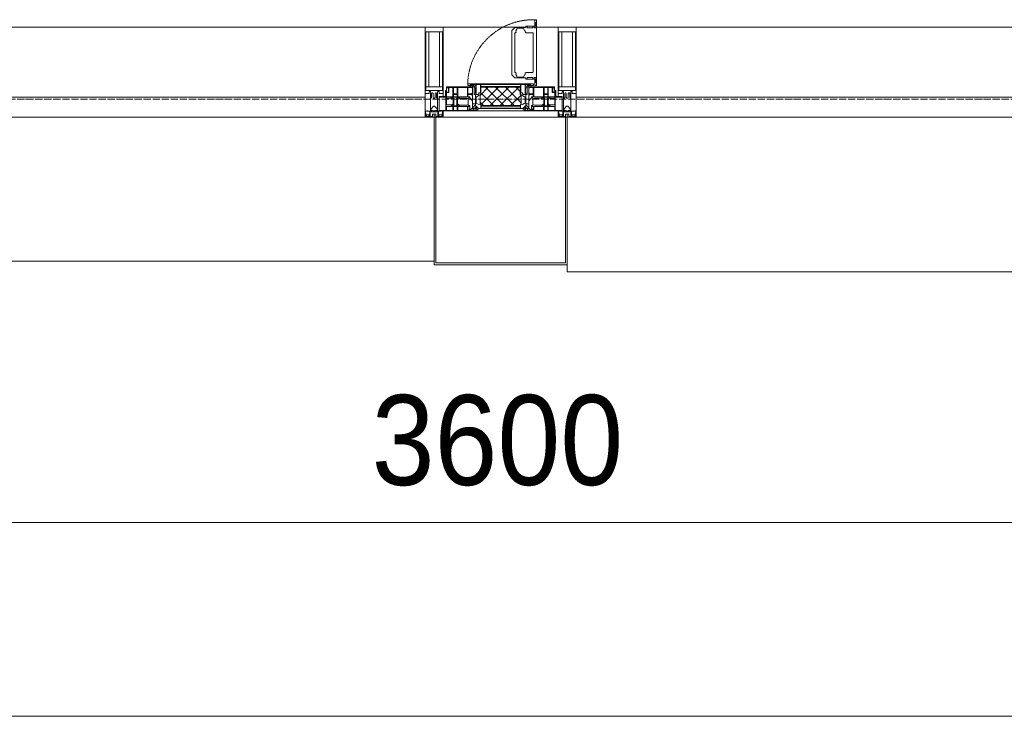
# Model space of a CAD drawing. Header units: millimetres. Extents: x -816133 to 919604, y 87941 to 147341.
# Tile 198 of 201: x 143649 to 146385, y 119219 to 121153. Entities that reach past the tile are written whole.
import ezdxf

# ---------------------------------------------------------------- set-up
doc = ezdxf.new("R2010")
doc.units = ezdxf.units.MM
doc.linetypes.add('-D1-02х01', pattern=[3, 2, -1])
doc.linetypes.add('ADSK_Линия сетки', pattern=[25, 20, -2.5, 0, -2.5])
for name, color, linetype, lineweight in [('A-010-D_DIM', 7, 'Continuous', 9), ('A-214-M_CURT_WALL', 7, 'Continuous', 18), ('A-215-M_CURT_PANEL', 7, 'Continuous', 18), ('A-280-M_COLUMN', 7, 'Continuous', 18), ('A-314-M_WINDOW', 7, 'Continuous', 18), ('Z-030-M_GRID', 7, 'Continuous', 9), ('Z-060-M_DETAIL', 7, 'Continuous', 18), ('СС-011-ПОЖ-СИГНАЛИЗАЦИЯ', 1, 'Continuous', 30)]:
    doc.layers.add(name, color=color, linetype=linetype, lineweight=lineweight)
doc.styles.add('Arial_3', font='arial.ttf', dxfattribs={"width": 0.9, "height": 500})

# ---------------------------------------------------------------- blocks, each defined once
blk = doc.blocks.new('13эт')
at = {"layer": 'A-215-M_CURT_PANEL', "lineweight": 5}
h = blk.add_hatch(dxfattribs=at)
h.set_pattern_fill('FP_32', color=9, style=0, pattern_type=2)
h.set_pattern_definition([(45, (306945.404, 105532.934), (-14.1421356, 14.1421356), []), (135, (306945.404, 105532.934), (-14.1421356, -14.1421356), [])])
h.paths.add_polyline_path([(420240.9, 120914.7), (420350, 120914.7), (420350.3, 120917), (420352.6, 120919.3), (420352.6, 120943.7), (420350, 120946.4), (420349.1, 120965.6), (420240.8, 120964.7), (420240.8, 120946.4), (420238.2, 120943.7), (420238.2, 120919.3), (420240.5, 120917)])
at = {"layer": 'A-010-D_DIM', "color": 9, "lineweight": 15}
for p, q in [((418495.4, 119756.5), (422095.4, 119756.5)), ((401945.4, 119218.6), (443845.4, 119218.6))]:
    blk.add_line(p, q, dxfattribs=at)
at = {"layer": 'A-214-M_CURT_WALL', "color": 9, "lineweight": 5}
for p, q in [((420085.4, 121132.9), (418772.9, 121132.9)), ((420365.5, 121132.9), (420135.4, 121132.9)), ((420455.4, 121132.9), (420395, 121132.9)), ((421817.9, 121132.9), (420505.4, 121132.9))]:
    blk.add_line(p, q, dxfattribs=at)
at = {"layer": 'A-214-M_CURT_WALL', "color": 9, "lineweight": 5, "extrusion": (0, 0, -1)}
for p, q in [((420085.4, 121132.9), (420085.4, 120882.9)), ((420135.4, 121132.9), (420085.4, 121132.9)), ((420135.4, 120939.9), (420135.4, 121132.9)), ((420455.4, 121132.9), (420455.4, 120939.9)), ((420505.4, 121132.9), (420455.4, 121132.9)), ((420505.4, 120882.9), (420505.4, 121132.9)), ((420135.4, 120882.9), (420135.4, 120899.9)), ((420455.4, 120899.9), (420455.4, 120882.9)), ((420085.4, 120882.9), (420110.4, 120882.9)), ((420115.4, 120882.9), (420135.4, 120882.9)), ((420455.4, 120882.9), (420475.4, 120882.9)), ((420480.4, 120882.9), (420505.4, 120882.9))]:
    blk.add_line(p, q, dxfattribs=at)
at = {"layer": 'A-215-M_CURT_PANEL', "color": 9, "lineweight": 5}
for p, q in [((420085.4, 120937.9), (418772.9, 120937.9)), ((420085.4, 120882.9), (420085.4, 120937.9)), ((421817.9, 120937.9), (420505.4, 120937.9)), ((420505.4, 120937.9), (420505.4, 120882.9)), ((418772.9, 120882.9), (420085.4, 120882.9)), ((420505.4, 120882.9), (421817.9, 120882.9))]:
    blk.add_line(p, q, dxfattribs=at)
at = {"layer": 'A-280-M_COLUMN', "color": 9, "lineweight": 5}
for p, q in [((420110.4, 120882.9), (420115.4, 120882.9)), ((420110.4, 120472.9), (420110.4, 120882.9)), ((420115.4, 120882.9), (420115.4, 120477.9)), ((420455.4, 120882.9), (420135.4, 120882.9)), ((420475.4, 120882.9), (420480.4, 120882.9)), ((420475.4, 120477.9), (420475.4, 120882.9)), ((420480.4, 120882.9), (420480.4, 120472.9)), ((418747.9, 120482.9), (420110.4, 120482.9)), ((420480.4, 120472.9), (420110.4, 120472.9)), ((420115.4, 120477.9), (420475.4, 120477.9)), ((420480.4, 120452.9), (420480.4, 120472.9)), ((420480.4, 120452.9), (421842.9, 120452.9))]:
    blk.add_line(p, q, dxfattribs=at)
at = {"layer": 'A-314-M_WINDOW', "color": 9, "lineweight": 5}
for p, q in [((420390.5, 121153.4), (420390.5, 121135.9)), ((420395, 121153.4), (420390.5, 121153.4)), ((420393.3, 121145.3), (420390.5, 121145.3)), ((420393.3, 121145.3), (420393.3, 121131.3)), ((420395, 121153.4), (420395, 120970.4)), ((420335.1, 121131.9), (420326.5, 121123.3)), ((420326.5, 121000.5), (420326.5, 121123.3)), ((420336.8, 121117.1), (420334.5, 121116.7)), ((420334.5, 121061.9), (420334.5, 121116.7)), ((420365.5, 121131.9), (420335.1, 121131.9)), ((420336.8, 121117.1), (420338.9, 121119.2)), ((420340.4, 121127.6), (420337.7, 121122.7)), ((420337.7, 121122.7), (420338.9, 121119.2)), ((420341.3, 121129.7), (420340.4, 121127.6)), ((420358.7, 121129.7), (420341.3, 121129.7)), ((420359.5, 121127.9), (420358.7, 121129.7)), ((420359.5, 121127.9), (420362.1, 121123.9)), ((420362.1, 121123.9), (420364, 121122.6)), ((420364, 121122.6), (420364, 121119.4)), ((420364, 121119.4), (420366.5, 121116.8)), ((420365.5, 121135.9), (420365.5, 121131.9)), ((420390.5, 121135.9), (420365.5, 121135.9)), ((420366.5, 121116.8), (420384.9, 121116.8)), ((420369.5, 121131.3), (420369.5, 121135.9)), ((420384.5, 121131.3), (420369.5, 121131.3)), ((420384.5, 121135.9), (420384.5, 121131.3)), ((420384.9, 121116.8), (420386, 121115.7)), ((420386, 121008.2), (420386, 121115.7)), ((420388.5, 121131.3), (420388.5, 121135.9)), ((420393.3, 121131.3), (420388.5, 121131.3)), ((420334.5, 121061.9), (420334.5, 121007.1)), ((420336.8, 121006.7), (420334.5, 121007.1)), ((420336.8, 121006.7), (420338.9, 121004.6)), ((420337.7, 121001.2), (420338.9, 121004.6)), ((420364, 121004.5), (420366.5, 121007)), ((420364, 121001.3), (420364, 121004.5)), ((420366.5, 121007), (420384.9, 121007)), ((420384.9, 121007), (420386, 121008.2)), ((420203.9, 120974.9), (420386.9, 120974.9)), ((420203.9, 120970.4), (420203.9, 120974.9)), ((420335.1, 120992), (420326.5, 121000.5)), ((420365.5, 120992), (420335.1, 120992)), ((420340.4, 120996.2), (420337.7, 121001.2)), ((420341.3, 120994.2), (420340.4, 120996.2)), ((420358.7, 120994.2), (420341.3, 120994.2)), ((420359.5, 120996), (420358.7, 120994.2)), ((420359.5, 120996), (420362.1, 120999.9)), ((420362.1, 120999.9), (420364, 121001.3)), ((420365.5, 120988), (420365.5, 120992)), ((420390.5, 120988), (420365.5, 120988)), ((420369.5, 120992.6), (420369.5, 120988)), ((420384.5, 120992.6), (420369.5, 120992.6)), ((420384.5, 120988), (420384.5, 120992.6)), ((420386.9, 120974.9), (420386.9, 120970.4)), ((420388.5, 120992.6), (420388.5, 120988)), ((420393.3, 120992.6), (420388.5, 120992.6)), ((420390.5, 120970.4), (420390.5, 120988)), ((420393.3, 120978.6), (420390.5, 120978.6)), ((420393.3, 120978.6), (420393.3, 120992.6)), ((420142.4, 120956.4), (420145.4, 120956.4)), ((420142.4, 120942.9), (420142.4, 120956.4)), ((420143.4, 120902.9), (420143.4, 120956.4)), ((420144.9, 120952.4), (420144.9, 120956.4)), ((420150.4, 120952.4), (420144.9, 120952.4)), ((420144.9, 120916.6), (420144.9, 120950.9)), ((420144.9, 120950.9), (420151.9, 120950.9)), ((420145.4, 120966.9), (420217.4, 120966.9)), ((420145.4, 120956.4), (420145.4, 120966.9)), ((420146.9, 120965.4), (420163, 120965.4)), ((420146.9, 120963.9), (420146.9, 120965.4)), ((420151.9, 120963.9), (420146.9, 120963.9)), ((420150.4, 120952.4), (420150.4, 120962.4)), ((420151.9, 120950.9), (420151.9, 120963.9)), ((420163, 120939.5), (420163, 120965.4)), ((420164.4, 120965.4), (420174.6, 120965.4)), ((420164.4, 120965.4), (420164.4, 120947.5)), ((420164.4, 120947.5), (420174.6, 120947.5)), ((420174.6, 120965.4), (420174.6, 120947.5)), ((420176.1, 120965.4), (420202.9, 120965.4)), ((420176.1, 120939.5), (420176.1, 120965.4)), ((420202.9, 120939.5), (420202.9, 120965.4)), ((420221.5, 120970.4), (420203.9, 120970.4)), ((420204.6, 120965.4), (420215.9, 120965.4)), ((420204.6, 120947.5), (420204.6, 120965.4)), ((420215.3, 120947.5), (420204.6, 120947.5)), ((420210.4, 120966.9), (420210.4, 120970.4)), ((420210.4, 120970.4), (420217.4, 120970.4)), ((420217.4, 120966.9), (420210.4, 120966.9)), ((420215.3, 120949), (420215.3, 120947.5)), ((420217.4, 120949), (420215.3, 120949)), ((420215.9, 120965.4), (420215.9, 120963.6)), ((420215.9, 120963.6), (420217.4, 120963.6)), ((420217.4, 120970.4), (420217.4, 120966.9)), ((420217.4, 120966.9), (420221.5, 120966.9)), ((420217.4, 120966.9), (420217.4, 120906.4)), ((420217.4, 120949), (420217.4, 120944)), ((420221.5, 120945.4), (420221.5, 120970.4)), ((420369.3, 120970.4), (420369.3, 120945.4)), ((420386.9, 120970.4), (420369.3, 120970.4)), ((420369.3, 120966.9), (420373.4, 120966.9)), ((420373.4, 120970.4), (420373.4, 120966.9)), ((420380.4, 120970.4), (420373.4, 120970.4)), ((420373.4, 120966.9), (420380.4, 120966.9)), ((420373.4, 120966.9), (420445.4, 120966.9)), ((420373.4, 120906.4), (420373.4, 120966.9)), ((420374.9, 120963.6), (420373.4, 120963.6)), ((420373.4, 120949), (420373.4, 120944)), ((420373.4, 120949), (420375.5, 120949)), ((420386.2, 120965.4), (420374.9, 120965.4)), ((420374.9, 120965.4), (420374.9, 120963.6)), ((420375.5, 120949), (420375.5, 120947.5)), ((420375.5, 120947.5), (420386.2, 120947.5)), ((420380.4, 120966.9), (420380.4, 120970.4)), ((420386.2, 120947.5), (420386.2, 120965.4)), ((420414.7, 120965.4), (420387.9, 120965.4)), ((420387.9, 120939.5), (420387.9, 120965.4)), ((420395, 120970.4), (420390.5, 120970.4)), ((420414.7, 120939.5), (420414.7, 120965.4)), ((420416.2, 120965.4), (420416.2, 120947.5)), ((420426.4, 120965.4), (420416.2, 120965.4)), ((420426.4, 120947.5), (420416.2, 120947.5)), ((420426.4, 120965.4), (420426.4, 120947.5)), ((420427.8, 120939.5), (420427.8, 120965.4)), ((420443.9, 120965.4), (420427.8, 120965.4)), ((420438.9, 120963.9), (420443.9, 120963.9)), ((420438.9, 120950.9), (420438.9, 120963.9)), ((420445.9, 120950.9), (420438.9, 120950.9)), ((420440.4, 120952.4), (420440.4, 120962.4)), ((420440.4, 120952.4), (420445.9, 120952.4)), ((420443.9, 120963.9), (420443.9, 120965.4)), ((420445.4, 120966.9), (420445.4, 120956.4)), ((420445.4, 120956.4), (420448.4, 120956.4)), ((420445.9, 120952.4), (420445.9, 120956.4)), ((420445.9, 120916.6), (420445.9, 120950.9)), ((420447.4, 120902.9), (420447.4, 120956.4)), ((420448.4, 120956.4), (420448.4, 120942.9)), ((420124.4, 120939.9), (420139.4, 120939.9)), ((420124.4, 120899.9), (420124.4, 120939.9)), ((420124.4, 120938.4), (420143.4, 120938.4)), ((420144.9, 120939.5), (420163, 120939.5)), ((420159, 120935.3), (420144.9, 120935.3)), ((420158.2, 120937.7), (420159.6, 120933.7)), ((420162.9, 120937.7), (420158.2, 120937.7)), ((420163.3, 120931.9), (420159.6, 120933.7)), ((420162.9, 120936.8), (420162, 120935)), ((420162, 120935), (420165.3, 120933.4)), ((420162.9, 120936.8), (420162.9, 120937.7)), ((420163.3, 120931.9), (420163.3, 120919.7)), ((420164.4, 120939.4), (420164.4, 120945.6)), ((420174.6, 120945.6), (420164.4, 120945.6)), ((420164.4, 120939.4), (420174.6, 120939.4)), ((420164.4, 120938), (420164.4, 120935.7)), ((420174.6, 120938), (420164.4, 120938)), ((420166, 120934.1), (420164.4, 120935.7)), ((420165.3, 120933.4), (420166, 120934.1)), ((420165.3, 120918.2), (420165.3, 120933.4)), ((420173, 120934.1), (420174.6, 120935.7)), ((420173.7, 120933.4), (420173, 120934.1)), ((420177, 120935), (420173.7, 120933.4)), ((420173.7, 120918.2), (420173.7, 120933.4)), ((420174.6, 120939.4), (420174.6, 120945.6)), ((420174.6, 120938), (420174.6, 120935.7)), ((420175.7, 120931.9), (420179.5, 120933.7)), ((420175.7, 120931.9), (420175.7, 120919.7)), ((420202.9, 120939.5), (420176.1, 120939.5)), ((420176.1, 120937.7), (420180.8, 120937.7)), ((420176.1, 120936.8), (420176.1, 120937.7)), ((420176.1, 120936.8), (420177, 120935)), ((420180.8, 120937.7), (420179.5, 120933.7)), ((420201.3, 120935.4), (420180.1, 120935.4)), ((420205.5, 120933.8), (420201.3, 120935.4)), ((420204.6, 120945.6), (420204.6, 120939.5)), ((420215, 120945.6), (420204.6, 120945.6)), ((420204.6, 120939.5), (420209.5, 120939.5)), ((420205.5, 120935.2), (420206.8, 120936.5)), ((420205.5, 120935.2), (420205.5, 120933.8)), ((420205.5, 120918), (420205.5, 120933.8)), ((420209.5, 120936.5), (420206.8, 120936.5)), ((420209.5, 120939.5), (420209.5, 120936.5)), ((420209.5, 120936.5), (420217.4, 120928.5)), ((420215, 120944), (420215, 120945.6)), ((420217.4, 120944), (420215, 120944)), ((420217.4, 120928.5), (420217.4, 120919.8)), ((420225.5, 120945.4), (420221.5, 120945.4)), ((420225.5, 120915), (420225.5, 120945.4)), ((420365.4, 120945.4), (420365.4, 120915)), ((420369.3, 120945.4), (420365.4, 120945.4)), ((420373.4, 120944), (420375.8, 120944)), ((420381.3, 120936.5), (420373.4, 120928.5)), ((420373.4, 120928.5), (420373.4, 120919.8)), ((420375.8, 120945.6), (420386.2, 120945.6)), ((420375.8, 120944), (420375.8, 120945.6)), ((420381.3, 120939.5), (420381.3, 120936.5)), ((420386.2, 120939.5), (420381.3, 120939.5)), ((420381.3, 120936.5), (420384, 120936.5)), ((420385.3, 120935.2), (420384, 120936.5)), ((420385.3, 120933.8), (420389.5, 120935.4)), ((420385.3, 120935.2), (420385.3, 120933.8)), ((420385.3, 120918), (420385.3, 120933.8)), ((420386.2, 120945.6), (420386.2, 120939.5)), ((420387.9, 120939.5), (420414.7, 120939.5)), ((420389.5, 120935.4), (420410.8, 120935.4)), ((420410, 120937.7), (420411.3, 120933.7)), ((420414.7, 120937.7), (420410, 120937.7)), ((420415.1, 120931.9), (420411.3, 120933.7)), ((420414.7, 120936.8), (420413.8, 120935)), ((420413.8, 120935), (420417.1, 120933.4)), ((420414.7, 120936.8), (420414.7, 120937.7)), ((420415.1, 120931.9), (420415.1, 120919.7)), ((420416.2, 120939.4), (420416.2, 120945.6)), ((420416.2, 120945.6), (420426.4, 120945.6)), ((420426.4, 120939.4), (420416.2, 120939.4)), ((420416.2, 120938), (420416.2, 120935.7)), ((420416.2, 120938), (420426.4, 120938)), ((420417.8, 120934.1), (420416.2, 120935.7)), ((420417.1, 120933.4), (420417.8, 120934.1)), ((420417.1, 120918.2), (420417.1, 120933.4)), ((420424.8, 120934.1), (420426.4, 120935.7)), ((420425.5, 120933.4), (420424.8, 120934.1)), ((420428.8, 120935), (420425.5, 120933.4)), ((420425.5, 120918.2), (420425.5, 120933.4)), ((420426.4, 120939.4), (420426.4, 120945.6)), ((420426.4, 120938), (420426.4, 120935.7)), ((420427.5, 120931.9), (420431.3, 120933.7)), ((420427.5, 120931.9), (420427.5, 120919.7)), ((420445.9, 120939.5), (420427.8, 120939.5)), ((420427.9, 120937.7), (420432.6, 120937.7)), ((420427.9, 120936.8), (420427.9, 120937.7)), ((420427.9, 120936.8), (420428.8, 120935)), ((420432.6, 120937.7), (420431.3, 120933.7)), ((420431.8, 120935.3), (420445.9, 120935.3)), ((420466.4, 120938.4), (420447.4, 120938.4)), ((420451.4, 120939.9), (420466.4, 120939.9)), ((420466.4, 120939.9), (420466.4, 120899.9)), ((420124.4, 120901.4), (420141.9, 120901.4)), ((420227.5, 120899.9), (420124.4, 120899.9)), ((420141.9, 120901.4), (420143.4, 120902.9)), ((420159.1, 120916.6), (420144.9, 120916.6)), ((420144.9, 120912.3), (420163, 120912.3)), ((420144.9, 120899.9), (420144.9, 120912.3)), ((420163, 120901.5), (420144.9, 120901.5)), ((420158.2, 120913.9), (420159.6, 120917.9)), ((420162.9, 120913.9), (420158.2, 120913.9)), ((420163.3, 120919.7), (420159.6, 120917.9)), ((420162, 120916.7), (420165.3, 120918.2)), ((420162.9, 120914.9), (420162, 120916.7)), ((420162.9, 120914.9), (420162.9, 120913.9)), ((420163, 120912.3), (420163, 120901.5)), ((420166, 120917.5), (420164.4, 120916)), ((420164.4, 120913.9), (420164.4, 120916)), ((420174.6, 120913.9), (420164.4, 120913.9)), ((420164.4, 120912.4), (420174.6, 120912.4)), ((420164.4, 120901.1), (420164.4, 120912.4)), ((420174.6, 120901.1), (420164.4, 120901.1)), ((420165.3, 120918.2), (420166, 120917.5)), ((420173.7, 120918.2), (420173, 120917.5)), ((420173, 120917.5), (420174.6, 120916)), ((420177, 120916.7), (420173.7, 120918.2)), ((420174.6, 120913.9), (420174.6, 120916)), ((420174.6, 120901.1), (420174.6, 120912.4)), ((420175.7, 120919.7), (420179.5, 120917.9)), ((420176.1, 120914.9), (420177, 120916.7)), ((420176.1, 120914.9), (420176.1, 120913.9)), ((420176.1, 120913.9), (420180.8, 120913.9)), ((420202.9, 120912.3), (420176.1, 120912.3)), ((420176.1, 120912.3), (420176.1, 120901.5)), ((420176.1, 120901.5), (420202.9, 120901.5)), ((420180.8, 120913.9), (420179.5, 120917.9)), ((420201.3, 120916.4), (420180, 120916.4)), ((420205.5, 120918), (420201.3, 120916.4)), ((420202.9, 120901.5), (420202.9, 120912.3)), ((420204.6, 120901.5), (420204.6, 120912.3)), ((420204.6, 120912.3), (420209.5, 120912.3)), ((420208.1, 120901.5), (420204.6, 120901.5)), ((420205.5, 120915.4), (420205.5, 120918)), ((420209.5, 120915.4), (420205.5, 120915.4)), ((420208.1, 120904.8), (420209.5, 120904.8)), ((420208.1, 120903.3), (420208.1, 120904.8)), ((420208.1, 120903.3), (420208.1, 120901.5)), ((420210.6, 120903.3), (420208.1, 120903.3)), ((420209.5, 120912.3), (420209.5, 120915.4)), ((420209.5, 120904.8), (420209.5, 120912.3)), ((420209.5, 120901.1), (420209.5, 120903.3)), ((420219.5, 120901.1), (420209.5, 120901.1)), ((420212, 120903.3), (420210.6, 120903.3)), ((420225.5, 120916.8), (420212, 120903.3)), ((420217.4, 120919.8), (420225.5, 120919.8)), ((420217.4, 120906.4), (420227.5, 120906.4)), ((420219.5, 120906.4), (420222.4, 120906.4)), ((420219.5, 120904.5), (420219.5, 120906.4)), ((420219.5, 120904.5), (420219.5, 120901.1)), ((420220.5, 120904.5), (420219.5, 120904.5)), ((420220.5, 120900.8), (420220.5, 120904.5)), ((420226.5, 120900.8), (420220.5, 120900.8)), ((420228.2, 120912.2), (420222.4, 120906.4)), ((420225.5, 120919.8), (420225.5, 120916.8)), ((420234, 120906.4), (420225.5, 120915)), ((420226.5, 120904.4), (420226.5, 120900.8)), ((420227.5, 120904.4), (420226.5, 120904.4)), ((420227.5, 120906.4), (420230.8, 120909.7)), ((420227.5, 120906.4), (420230.8, 120909.7)), ((420227.5, 120904.4), (420227.5, 120906.4)), ((420227.5, 120899.9), (420227.5, 120906.4)), ((420234, 120906.4), (420227.5, 120899.9)), ((420363.3, 120899.9), (420227.5, 120899.9)), ((420227.5, 120899.9), (420363.3, 120899.9)), ((420230.8, 120909.7), (420228.2, 120912.2)), ((420230.8, 120909.7), (420234, 120906.4)), ((420356.8, 120906.4), (420234, 120906.4)), ((420365.4, 120915), (420356.8, 120906.4)), ((420356.8, 120906.4), (420360.1, 120909.7)), ((420363.3, 120899.9), (420356.8, 120906.4)), ((420360.1, 120909.7), (420362.6, 120912.2)), ((420363.3, 120906.4), (420360.1, 120909.7)), ((420360.1, 120909.7), (420363.3, 120906.4)), ((420362.6, 120912.2), (420368.4, 120906.4)), ((420363.3, 120904.4), (420363.3, 120906.4)), ((420363.3, 120906.4), (420363.3, 120899.9)), ((420363.3, 120906.4), (420373.4, 120906.4)), ((420363.3, 120904.4), (420364.3, 120904.4)), ((420466.4, 120899.9), (420363.3, 120899.9)), ((420364.3, 120904.4), (420364.3, 120900.8)), ((420364.3, 120900.8), (420370.3, 120900.8)), ((420365.4, 120919.8), (420365.4, 120916.8)), ((420373.4, 120919.8), (420365.4, 120919.8)), ((420365.4, 120916.8), (420378.8, 120903.3)), ((420371.3, 120906.4), (420368.4, 120906.4)), ((420370.3, 120904.5), (420371.3, 120904.5)), ((420370.3, 120900.8), (420370.3, 120904.5)), ((420371.3, 120904.5), (420371.3, 120906.4)), ((420371.3, 120904.5), (420371.3, 120901.1)), ((420371.3, 120901.1), (420381.3, 120901.1)), ((420378.8, 120903.3), (420380.2, 120903.3)), ((420380.2, 120903.3), (420382.8, 120903.3)), ((420381.3, 120915.4), (420385.3, 120915.4)), ((420381.3, 120912.3), (420381.3, 120915.4)), ((420381.3, 120904.8), (420381.3, 120912.3)), ((420386.2, 120912.3), (420381.3, 120912.3)), ((420382.8, 120904.8), (420381.3, 120904.8)), ((420381.3, 120901.1), (420381.3, 120903.3)), ((420382.8, 120903.3), (420382.8, 120904.8)), ((420382.8, 120903.3), (420382.8, 120901.5)), ((420382.8, 120901.5), (420386.2, 120901.5)), ((420385.3, 120918), (420389.5, 120916.4)), ((420385.3, 120915.4), (420385.3, 120918)), ((420386.2, 120901.5), (420386.2, 120912.3)), ((420387.9, 120901.5), (420387.9, 120912.3)), ((420387.9, 120912.3), (420414.7, 120912.3)), ((420414.7, 120901.5), (420387.9, 120901.5)), ((420389.5, 120916.4), (420410.8, 120916.4)), ((420410, 120913.9), (420411.3, 120917.9)), ((420414.7, 120913.9), (420410, 120913.9)), ((420415.1, 120919.7), (420411.3, 120917.9)), ((420413.8, 120916.7), (420417.1, 120918.2)), ((420414.7, 120914.9), (420413.8, 120916.7)), ((420414.7, 120914.9), (420414.7, 120913.9)), ((420414.7, 120912.3), (420414.7, 120901.5)), ((420417.8, 120917.5), (420416.2, 120916)), ((420416.2, 120913.9), (420416.2, 120916)), ((420416.2, 120913.9), (420426.4, 120913.9)), ((420416.2, 120901.1), (420416.2, 120912.4)), ((420426.4, 120912.4), (420416.2, 120912.4)), ((420416.2, 120901.1), (420426.4, 120901.1)), ((420417.1, 120918.2), (420417.8, 120917.5)), ((420425.5, 120918.2), (420424.8, 120917.5)), ((420424.8, 120917.5), (420426.4, 120916)), ((420428.8, 120916.7), (420425.5, 120918.2)), ((420426.4, 120913.9), (420426.4, 120916)), ((420426.4, 120901.1), (420426.4, 120912.4)), ((420427.5, 120919.7), (420431.3, 120917.9)), ((420445.9, 120912.3), (420427.8, 120912.3)), ((420427.8, 120912.3), (420427.8, 120901.5)), ((420427.8, 120901.5), (420445.9, 120901.5)), ((420427.9, 120914.9), (420428.8, 120916.7)), ((420427.9, 120914.9), (420427.9, 120913.9)), ((420427.9, 120913.9), (420432.6, 120913.9)), ((420432.6, 120913.9), (420431.3, 120917.9)), ((420431.7, 120916.6), (420445.9, 120916.6)), ((420445.9, 120899.9), (420445.9, 120912.3)), ((420448.9, 120901.4), (420447.4, 120902.9)), ((420466.4, 120901.4), (420448.9, 120901.4))]:
    blk.add_line(p, q, dxfattribs=at)
at = {"layer": 'A-314-M_WINDOW', "color": 9, "linetype": '-D1-02х01', "lineweight": 5}
blk.add_arc((420386.8, 120970.4), 183, 88.8555, 178.5909, dxfattribs=at)
at = {"layer": 'A-314-M_WINDOW', "color": 9, "lineweight": 5}
for centre, start, end in [((420139.4, 120942.9), 270, 0), ((420451.4, 120942.9), 180, 270)]:
    blk.add_arc(centre, 3, start, end, dxfattribs=at)
at = {"layer": 'Z-030-M_GRID', "color": 9, "linetype": 'ADSK_Линия сетки'}
blk.add_line((443695.4, 120932.9), (399384.3, 120932.9), dxfattribs=at)
at = {"layer": 'Z-060-M_DETAIL', "color": 9, "lineweight": 5}
for p, q in [((420085.4, 120948.2), (420085.4, 121132.9)), ((420085.4, 121132.9), (420110.4, 121132.9)), ((420087.4, 121120.2), (420110.4, 121120.2)), ((420087.4, 121120.2), (420087.4, 120956.5)), ((420095.5, 120966.9), (420095.5, 121120.2)), ((420135.4, 121132.9), (420110.4, 121132.9)), ((420133.4, 121120.2), (420110.4, 121120.2)), ((420125.3, 120966.9), (420125.3, 121120.2)), ((420133.4, 121120.2), (420133.4, 120956.5)), ((420135.4, 120948.2), (420135.4, 121132.9)), ((420455.4, 120948.2), (420455.4, 121132.9)), ((420455.4, 121132.9), (420480.4, 121132.9)), ((420457.4, 121120.2), (420480.4, 121120.2)), ((420457.4, 121120.2), (420457.4, 120956.5)), ((420465.5, 120966.9), (420465.5, 121120.2)), ((420505.4, 121132.9), (420480.4, 121132.9)), ((420503.4, 121120.2), (420480.4, 121120.2)), ((420495.3, 120966.9), (420495.3, 121120.2)), ((420503.4, 121120.2), (420503.4, 120956.5)), ((420505.4, 120948.2), (420505.4, 121132.9)), ((420203.9, 120974.9), (420203.9, 120970.4)), ((420203.9, 120974.9), (420386.9, 120974.9)), ((420386.9, 120974.9), (420386.9, 120970.4)), ((420096.4, 120948.2), (420085.4, 120948.2)), ((420110.4, 120966.9), (420087.4, 120966.9)), ((420109.9, 120956.5), (420087.4, 120956.5)), ((420096.4, 120954.2), (420096.4, 120948.2)), ((420100.4, 120954.2), (420096.4, 120954.2)), ((420100.4, 120935.9), (420100.4, 120954.2)), ((420103.4, 120948.2), (420104.5, 120950.2)), ((420103.4, 120948.2), (420103.4, 120937.6)), ((420106.3, 120950.2), (420104.5, 120950.2)), ((420106.3, 120950.2), (420107.5, 120948)), ((420107.5, 120948), (420107.5, 120937.6)), ((420110.4, 120966.9), (420133.4, 120966.9)), ((420110.9, 120956.5), (420133.4, 120956.5)), ((420114.5, 120950.2), (420113.3, 120948)), ((420113.3, 120948), (420113.3, 120937.6)), ((420114.5, 120950.2), (420116.3, 120950.2)), ((420117.4, 120948.2), (420116.3, 120950.2)), ((420117.4, 120948.2), (420117.4, 120937.6)), ((420120.4, 120954.2), (420124.4, 120954.2)), ((420120.4, 120935.9), (420120.4, 120954.2)), ((420124.4, 120954.2), (420124.4, 120948.2)), ((420124.4, 120948.2), (420135.4, 120948.2)), ((420203.9, 120970.4), (420221.5, 120970.4)), ((420212.1, 120973.2), (420226, 120973.2)), ((420212.1, 120973.2), (420212.1, 120970.4)), ((420221.5, 120970.4), (420221.5, 120945.4)), ((420226, 120968.4), (420221.5, 120968.4)), ((420221.5, 120964.4), (420226, 120964.4)), ((420226, 120949.5), (420221.5, 120949.5)), ((420226, 120973.2), (420226, 120968.4)), ((420226, 120964.4), (420226, 120949.5)), ((420227.5, 120972.2), (420228.5, 120973.2)), ((420227.5, 120945.4), (420227.5, 120972.2)), ((420228.5, 120973.2), (420238.1, 120973.2)), ((420235.3, 120950.7), (420233.7, 120947.8)), ((420233.7, 120947.8), (420233.7, 120945.4)), ((420239, 120950.7), (420235.3, 120950.7)), ((420238.1, 120973.2), (420239, 120972.3)), ((420239, 120972.3), (420239, 120950.7)), ((420241.5, 120973.2), (420240.5, 120972.2)), ((420240.5, 120972.2), (420240.5, 120968.5)), ((420240.5, 120968.5), (420241.5, 120967.5)), ((420240.5, 120964.8), (420241.6, 120965.9)), ((420240.5, 120946.5), (420240.5, 120964.8)), ((420241.8, 120965.6), (420240.8, 120964.7)), ((420240.8, 120964.7), (420240.8, 120946.4)), ((420349.3, 120973.2), (420241.5, 120973.2)), ((420241.5, 120967.5), (420349.3, 120967.5)), ((420349.2, 120965.9), (420241.6, 120965.9)), ((420349.1, 120965.6), (420241.8, 120965.6)), ((420350, 120964.7), (420349.1, 120965.6)), ((420350.3, 120964.8), (420349.2, 120965.9)), ((420349.3, 120973.2), (420350.3, 120972.2)), ((420350.3, 120968.5), (420349.3, 120967.5)), ((420350, 120946.4), (420350, 120964.7)), ((420350.3, 120972.2), (420350.3, 120968.5)), ((420350.3, 120946.5), (420350.3, 120964.8)), ((420352.8, 120973.2), (420351.8, 120972.3)), ((420351.8, 120972.3), (420351.8, 120950.7)), ((420351.8, 120950.7), (420355.5, 120950.7)), ((420362.3, 120973.2), (420352.8, 120973.2)), ((420355.5, 120950.7), (420357.1, 120947.8)), ((420357.1, 120947.8), (420357.1, 120945.4)), ((420363.3, 120972.2), (420362.3, 120973.2)), ((420363.3, 120945.4), (420363.3, 120972.2)), ((420364.8, 120973.2), (420364.8, 120968.4)), ((420378.8, 120973.2), (420364.8, 120973.2)), ((420364.8, 120968.4), (420369.3, 120968.4)), ((420364.8, 120964.4), (420364.8, 120949.5)), ((420369.3, 120964.4), (420364.8, 120964.4)), ((420364.8, 120949.5), (420369.3, 120949.5)), ((420386.9, 120970.4), (420369.3, 120970.4)), ((420369.3, 120970.4), (420369.3, 120945.4)), ((420378.8, 120973.2), (420378.8, 120970.4)), ((420466.4, 120948.2), (420455.4, 120948.2)), ((420480.4, 120966.9), (420457.4, 120966.9)), ((420479.9, 120956.5), (420457.4, 120956.5)), ((420466.4, 120954.2), (420466.4, 120948.2)), ((420470.4, 120954.2), (420466.4, 120954.2)), ((420470.4, 120935.9), (420470.4, 120954.2)), ((420473.4, 120948.2), (420474.5, 120950.2)), ((420473.4, 120948.2), (420473.4, 120937.6)), ((420476.3, 120950.2), (420474.5, 120950.2)), ((420476.3, 120950.2), (420477.5, 120948)), ((420477.5, 120948), (420477.5, 120937.6)), ((420480.4, 120966.9), (420503.4, 120966.9)), ((420480.9, 120956.5), (420503.4, 120956.5)), ((420484.5, 120950.2), (420483.3, 120948)), ((420483.3, 120948), (420483.3, 120937.6)), ((420484.5, 120950.2), (420486.3, 120950.2)), ((420487.4, 120948.2), (420486.3, 120950.2)), ((420487.4, 120948.2), (420487.4, 120937.6)), ((420490.4, 120954.2), (420494.4, 120954.2)), ((420490.4, 120935.9), (420490.4, 120954.2)), ((420494.4, 120954.2), (420494.4, 120948.2)), ((420494.4, 120948.2), (420505.4, 120948.2)), ((420101.7, 120935.9), (420100.4, 120935.9)), ((420100.4, 120935.9), (420100.4, 120899.9)), ((420101.7, 120935.9), (420103.4, 120937.6)), ((420109.1, 120935.9), (420107.5, 120937.6)), ((420110.4, 120935.9), (420109.1, 120935.9)), ((420110.4, 120935.9), (420111.7, 120935.9)), ((420111.7, 120935.9), (420113.3, 120937.6)), ((420119.1, 120935.9), (420117.4, 120937.6)), ((420119.1, 120935.9), (420120.4, 120935.9)), ((420120.4, 120935.9), (420120.4, 120899.9)), ((420221.5, 120945.4), (420225.5, 120945.4)), ((420225.5, 120945.4), (420225.5, 120915)), ((420233.7, 120945.4), (420227.5, 120945.4)), ((420229.4, 120939.4), (420227.7, 120938.6)), ((420227.7, 120938.6), (420227.7, 120921.2)), ((420227.7, 120921.2), (420229.7, 120920.3)), ((420229.4, 120939.4), (420233.4, 120942)), ((420229.7, 120920.3), (420234.6, 120917.7)), ((420233.4, 120942), (420234.7, 120943.9)), ((420234.7, 120943.9), (420238, 120943.9)), ((420238, 120943.9), (420240.5, 120946.5)), ((420240.8, 120946.4), (420238.2, 120943.7)), ((420238.2, 120943.7), (420238.2, 120919.3)), ((420352.6, 120943.7), (420350, 120946.4)), ((420352.9, 120943.9), (420350.3, 120946.5)), ((420352.6, 120919.3), (420352.6, 120943.7)), ((420356.1, 120943.9), (420352.9, 120943.9)), ((420357.4, 120942), (420356.1, 120943.9)), ((420361.1, 120920.3), (420356.2, 120917.7)), ((420357.1, 120945.4), (420363.3, 120945.4)), ((420361.4, 120939.4), (420357.4, 120942)), ((420363.2, 120921.2), (420361.1, 120920.3)), ((420361.4, 120939.4), (420363.2, 120938.6)), ((420363.2, 120938.6), (420363.2, 120921.2)), ((420365.4, 120945.4), (420365.4, 120915)), ((420369.3, 120945.4), (420365.4, 120945.4)), ((420471.7, 120935.9), (420470.4, 120935.9)), ((420470.4, 120935.9), (420470.4, 120899.9)), ((420471.7, 120935.9), (420473.4, 120937.6)), ((420479.1, 120935.9), (420477.5, 120937.6)), ((420480.4, 120935.9), (420479.1, 120935.9)), ((420480.4, 120935.9), (420481.7, 120935.9)), ((420481.7, 120935.9), (420483.3, 120937.6)), ((420489.1, 120935.9), (420487.4, 120937.6)), ((420489.1, 120935.9), (420490.4, 120935.9)), ((420490.4, 120935.9), (420490.4, 120899.9)), ((420086.6, 120897.5), (420085.4, 120897.2)), ((420085.4, 120882.9), (420085.4, 120897.2)), ((420088.1, 120899.9), (420086.6, 120899.9)), ((420086.6, 120899.9), (420086.6, 120897.5)), ((420087.9, 120893.5), (420086.6, 120897.5)), ((420087.9, 120893.5), (420086.7, 120892.8)), ((420086.7, 120884.2), (420086.7, 120892.8)), ((420087.2, 120893.1), (420087.9, 120890.9)), ((420088.1, 120899.9), (420088.1, 120899)), ((420088.1, 120899), (420089.1, 120899)), ((420091.4, 120900.6), (420089.1, 120899)), ((420092, 120899.5), (420091.4, 120900.6)), ((420103, 120899.5), (420092, 120899.5)), ((420097.7, 120890.6), (420099.1, 120894.3)), ((420098.2, 120891.9), (420098.2, 120897.7)), ((420098.2, 120897.7), (420110.4, 120897.7)), ((420099.9, 120894.2), (420099.1, 120894.3)), ((420099.9, 120884.4), (420099.9, 120894.2)), ((420100.4, 120899.9), (420102.9, 120899.9)), ((420101.9, 120905.9), (420108.9, 120912.9)), ((420101.9, 120901.4), (420101.9, 120905.9)), ((420102.9, 120901.4), (420101.9, 120901.4)), ((420102.9, 120899.9), (420102.9, 120901.4)), ((420103, 120900.9), (420103, 120899.5)), ((420107.8, 120900.9), (420103, 120900.9)), ((420107.8, 120900.9), (420107.8, 120899.8)), ((420107.8, 120899.8), (420110.4, 120899.8)), ((420108.9, 120912.9), (420110.4, 120912.9)), ((420111.9, 120912.9), (420110.4, 120912.9)), ((420113, 120899.8), (420110.4, 120899.8)), ((420110.4, 120897.7), (420110.4, 120899.8)), ((420110.4, 120897.7), (420110.4, 120899.8)), ((420122.6, 120897.7), (420110.4, 120897.7)), ((420118.9, 120905.9), (420111.9, 120912.9)), ((420113, 120900.9), (420113, 120899.8)), ((420113, 120900.9), (420117.8, 120900.9)), ((420117.8, 120900.9), (420117.8, 120899.5)), ((420117.8, 120899.5), (420128.8, 120899.5)), ((420117.9, 120901.4), (420118.9, 120901.4)), ((420117.9, 120899.9), (420117.9, 120901.4)), ((420120.4, 120899.9), (420117.9, 120899.9)), ((420118.9, 120901.4), (420118.9, 120905.9)), ((420120.9, 120894.2), (420121.7, 120894.3)), ((420120.9, 120884.4), (420120.9, 120894.2)), ((420123.1, 120890.6), (420121.7, 120894.3)), ((420122.6, 120891.9), (420122.6, 120897.7)), ((420128.8, 120899.5), (420129.4, 120900.6)), ((420129.4, 120900.6), (420131.7, 120899)), ((420132.7, 120899), (420131.7, 120899)), ((420132.7, 120899.9), (420132.7, 120899)), ((420132.7, 120899.9), (420134.3, 120899.9)), ((420132.9, 120893.5), (420134.3, 120897.5)), ((420132.9, 120893.5), (420134.1, 120892.8)), ((420133.6, 120893.1), (420132.9, 120890.9)), ((420134.1, 120884.2), (420134.1, 120892.8)), ((420134.3, 120899.9), (420134.3, 120897.5)), ((420134.3, 120897.5), (420135.4, 120897.2)), ((420135.4, 120882.9), (420135.4, 120897.2)), ((420225.5, 120915), (420234, 120906.4)), ((420356.8, 120906.4), (420234, 120906.4)), ((420234.6, 120917.7), (420238.1, 120918.8)), ((420240.2, 120916.7), (420238.1, 120918.8)), ((420238.2, 120919.3), (420240.5, 120917)), ((420240.2, 120916.7), (420240.6, 120914.4)), ((420240.5, 120917), (420240.9, 120914.7)), ((420241.5, 120913.5), (420240.5, 120912.5)), ((420240.5, 120912.5), (420240.5, 120908.7)), ((420240.5, 120908.7), (420241.5, 120907.7)), ((420295.4, 120914.4), (420240.6, 120914.4)), ((420240.9, 120914.7), (420350, 120914.7)), ((420349.3, 120913.5), (420241.5, 120913.5)), ((420241.5, 120907.7), (420349.3, 120907.7)), ((420295.4, 120914.4), (420350.2, 120914.4)), ((420349.3, 120913.5), (420350.3, 120912.5)), ((420350.3, 120908.7), (420349.3, 120907.7)), ((420350, 120914.7), (420350.3, 120917)), ((420350.6, 120916.7), (420350.2, 120914.4)), ((420350.3, 120917), (420352.6, 120919.3)), ((420350.3, 120912.5), (420350.3, 120908.7)), ((420350.6, 120916.7), (420352.7, 120918.8)), ((420356.2, 120917.7), (420352.7, 120918.8)), ((420365.4, 120915), (420356.8, 120906.4)), ((420456.6, 120897.5), (420455.4, 120897.2)), ((420455.4, 120882.9), (420455.4, 120897.2)), ((420458.1, 120899.9), (420456.6, 120899.9)), ((420456.6, 120899.9), (420456.6, 120897.5)), ((420457.9, 120893.5), (420456.6, 120897.5)), ((420457.9, 120893.5), (420456.7, 120892.8)), ((420456.7, 120884.2), (420456.7, 120892.8)), ((420457.2, 120893.1), (420457.9, 120890.9)), ((420458.1, 120899.9), (420458.1, 120899)), ((420458.1, 120899), (420459.1, 120899)), ((420461.4, 120900.6), (420459.1, 120899)), ((420462, 120899.5), (420461.4, 120900.6)), ((420473, 120899.5), (420462, 120899.5)), ((420467.7, 120890.6), (420469.1, 120894.3)), ((420468.2, 120891.9), (420468.2, 120897.7)), ((420468.2, 120897.7), (420480.4, 120897.7)), ((420469.9, 120894.2), (420469.1, 120894.3)), ((420469.9, 120884.4), (420469.9, 120894.2)), ((420470.4, 120899.9), (420472.9, 120899.9)), ((420471.9, 120905.9), (420478.9, 120912.9)), ((420471.9, 120901.4), (420471.9, 120905.9)), ((420472.9, 120901.4), (420471.9, 120901.4)), ((420472.9, 120899.9), (420472.9, 120901.4)), ((420473, 120900.9), (420473, 120899.5)), ((420477.8, 120900.9), (420473, 120900.9)), ((420477.8, 120900.9), (420477.8, 120899.8)), ((420477.8, 120899.8), (420480.4, 120899.8)), ((420478.9, 120912.9), (420480.4, 120912.9)), ((420481.9, 120912.9), (420480.4, 120912.9)), ((420483, 120899.8), (420480.4, 120899.8)), ((420480.4, 120897.7), (420480.4, 120899.8)), ((420480.4, 120897.7), (420480.4, 120899.8)), ((420492.6, 120897.7), (420480.4, 120897.7)), ((420488.9, 120905.9), (420481.9, 120912.9)), ((420483, 120900.9), (420483, 120899.8)), ((420483, 120900.9), (420487.8, 120900.9)), ((420487.8, 120900.9), (420487.8, 120899.5)), ((420487.8, 120899.5), (420498.8, 120899.5)), ((420487.9, 120901.4), (420488.9, 120901.4)), ((420487.9, 120899.9), (420487.9, 120901.4)), ((420490.4, 120899.9), (420487.9, 120899.9)), ((420488.9, 120901.4), (420488.9, 120905.9)), ((420490.9, 120894.2), (420491.7, 120894.3)), ((420490.9, 120884.4), (420490.9, 120894.2)), ((420493.1, 120890.6), (420491.7, 120894.3)), ((420492.6, 120891.9), (420492.6, 120897.7)), ((420498.8, 120899.5), (420499.4, 120900.6)), ((420499.4, 120900.6), (420501.7, 120899)), ((420502.7, 120899), (420501.7, 120899)), ((420502.7, 120899.9), (420502.7, 120899)), ((420502.7, 120899.9), (420504.3, 120899.9)), ((420502.9, 120893.5), (420504.3, 120897.5)), ((420502.9, 120893.5), (420504.1, 120892.8)), ((420503.6, 120893.1), (420502.9, 120890.9)), ((420504.1, 120884.2), (420504.1, 120892.8)), ((420504.3, 120899.9), (420504.3, 120897.5)), ((420504.3, 120897.5), (420505.4, 120897.2)), ((420505.4, 120882.9), (420505.4, 120897.2)), ((420085.4, 120882.9), (420110.4, 120882.9)), ((420086.7, 120884.2), (420098.6, 120884.2)), ((420087.9, 120890.9), (420087.9, 120887.4)), ((420089.1, 120887.4), (420087.9, 120887.4)), ((420089.1, 120887.4), (420089.1, 120889.4)), ((420089.1, 120889.4), (420096.2, 120889.4)), ((420096.2, 120889.4), (420096.2, 120887.4)), ((420097.2, 120887.4), (420096.2, 120887.4)), ((420097.2, 120887.4), (420098.2, 120890.1)), ((420097.7, 120890.6), (420098.6, 120889.8)), ((420098.6, 120884.2), (420098.6, 120889.8)), ((420105.6, 120884.4), (420099.9, 120884.4)), ((420110.4, 120890.9), (420105.6, 120890.9)), ((420105.6, 120884.4), (420105.6, 120890.9)), ((420110.4, 120882.9), (420110.4, 120890.9)), ((420110.4, 120890.9), (420115.2, 120890.9)), ((420110.4, 120882.9), (420110.4, 120890.9)), ((420135.4, 120882.9), (420110.4, 120882.9)), ((420115.2, 120884.4), (420115.2, 120890.9)), ((420115.2, 120884.4), (420120.9, 120884.4)), ((420123.1, 120890.6), (420122.2, 120889.8)), ((420122.2, 120884.2), (420122.2, 120889.8)), ((420134.1, 120884.2), (420122.2, 120884.2)), ((420123.6, 120887.4), (420122.6, 120890.1)), ((420123.6, 120887.4), (420124.6, 120887.4)), ((420131.7, 120889.4), (420124.6, 120889.4)), ((420124.6, 120889.4), (420124.6, 120887.4)), ((420131.7, 120887.4), (420131.7, 120889.4)), ((420131.7, 120887.4), (420132.9, 120887.4)), ((420132.9, 120890.9), (420132.9, 120887.4)), ((420455.4, 120882.9), (420480.4, 120882.9)), ((420456.7, 120884.2), (420468.6, 120884.2)), ((420457.9, 120890.9), (420457.9, 120887.4)), ((420459.1, 120887.4), (420457.9, 120887.4)), ((420459.1, 120887.4), (420459.1, 120889.4)), ((420459.1, 120889.4), (420466.2, 120889.4)), ((420466.2, 120889.4), (420466.2, 120887.4)), ((420467.2, 120887.4), (420466.2, 120887.4)), ((420467.2, 120887.4), (420468.2, 120890.1)), ((420467.7, 120890.6), (420468.6, 120889.8)), ((420468.6, 120884.2), (420468.6, 120889.8)), ((420475.6, 120884.4), (420469.9, 120884.4)), ((420480.4, 120890.9), (420475.6, 120890.9)), ((420475.6, 120884.4), (420475.6, 120890.9)), ((420480.4, 120882.9), (420480.4, 120890.9)), ((420480.4, 120890.9), (420485.2, 120890.9)), ((420480.4, 120882.9), (420480.4, 120890.9)), ((420505.4, 120882.9), (420480.4, 120882.9)), ((420485.2, 120884.4), (420485.2, 120890.9)), ((420485.2, 120884.4), (420490.9, 120884.4)), ((420493.1, 120890.6), (420492.2, 120889.8)), ((420492.2, 120884.2), (420492.2, 120889.8)), ((420504.1, 120884.2), (420492.2, 120884.2)), ((420493.6, 120887.4), (420492.6, 120890.1)), ((420493.6, 120887.4), (420494.6, 120887.4)), ((420501.7, 120889.4), (420494.6, 120889.4)), ((420494.6, 120889.4), (420494.6, 120887.4)), ((420501.7, 120887.4), (420501.7, 120889.4)), ((420501.7, 120887.4), (420502.9, 120887.4)), ((420502.9, 120890.9), (420502.9, 120887.4))]:
    blk.add_line(p, q, dxfattribs=at)
for centre, start, end in [((420109.9, 120956), 0, 90), ((420110.9, 120956), 90, 180), ((420479.9, 120956), 0, 90), ((420480.9, 120956), 90, 180)]:
    blk.add_arc(centre, 0.5, start, end, dxfattribs=at)
at = {"layer": 'A-010-D_DIM', "color": 9, "lineweight": 30, "style": 'Arial_3', "width": 0.9}
blk.add_text('3600', height=250, dxfattribs=at).set_placement((419936.9, 119861))

msp = doc.modelspace()

# ---------------------------------------------------------------- block references
at = {"layer": 'СС-011-ПОЖ-СИГНАЛИЗАЦИЯ', "color": 9, "lineweight": 30}
msp.add_blockref('13эт', (-275309.7, 0), dxfattribs=at)

doc.saveas('drawing.dxf')
